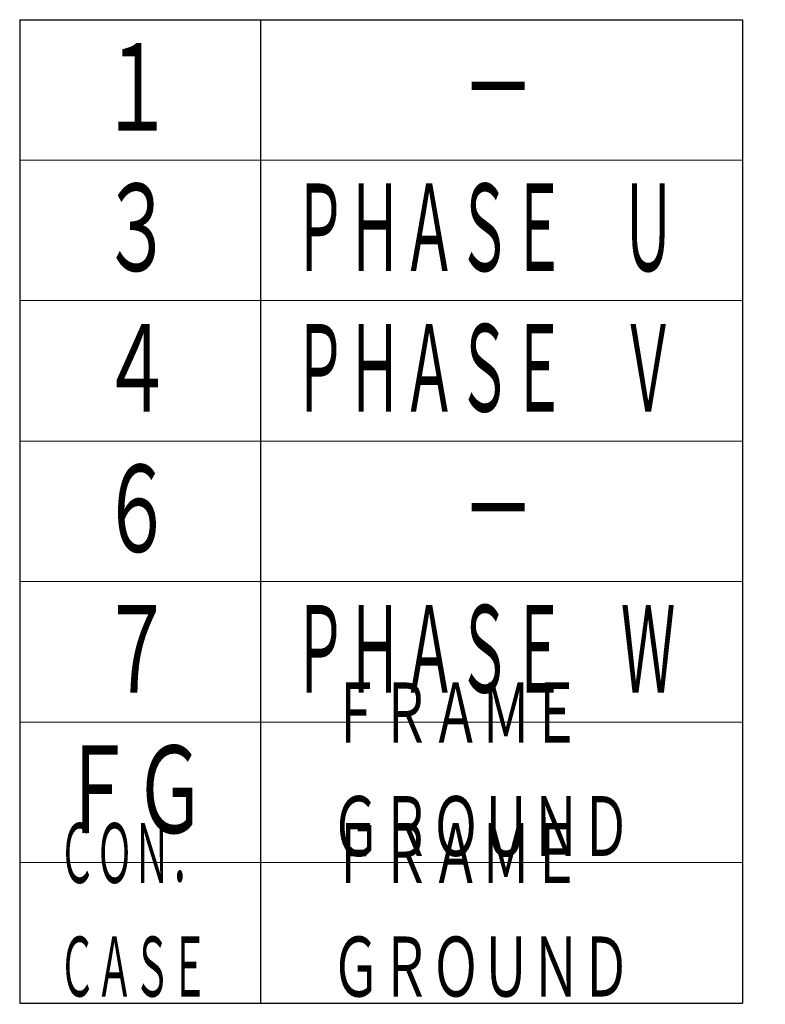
# Model space of a CAD drawing. Header units: millimetres. Extents: x 0 to 594, y 0 to 420.
# Tile 54 of 114: x 147 to 184, y 314 to 363. Entities that reach past the tile are written whole.
import ezdxf

# ---------------------------------------------------------------- set-up
doc = ezdxf.new("R2010")
doc.units = ezdxf.units.MM
doc.header["$LTSCALE"] = 0.257233
doc.layers.add('NoLayerName_001', color=7, linetype='Continuous')
doc.styles.get("Standard").update_dxf_attribs({"font": 'txt', "bigfont": 'extfont2'})

msp = doc.modelspace()

# ---------------------------------------------------------------- linework, layer by layer
at = {"layer": 'NoLayerName_001', "color": 7, "linetype": 'Continuous', "lineweight": 25}
for p, q in [((147.1095, 363.1424), (183.1095, 363.1424)), ((147.1095, 363.1424), (147.1095, 314.1424)), ((159.1095, 363.1424), (159.1095, 314.1424)), ((183.1095, 363.1424), (183.1095, 314.1424)), ((147.1095, 314.1424), (183.1095, 314.1424))]:
    msp.add_line(p, q, dxfattribs=at)
at = {"layer": 'NoLayerName_001', "color": 2, "linetype": 'Continuous', "lineweight": 13}
for p, q in [((147.1095, 356.1424), (183.1095, 356.1424)), ((147.1095, 349.1424), (183.1095, 349.1424)), ((147.1095, 342.1424), (183.1095, 342.1424)), ((147.1095, 335.1424), (183.1095, 335.1424)), ((147.1095, 328.1424), (183.1095, 328.1424)), ((147.1095, 321.1424), (183.1095, 321.1424))]:
    msp.add_line(p, q, dxfattribs=at)

# ---------------------------------------------------------------- texts
at = {"layer": 'NoLayerName_001', "color": 3, "lineweight": 13, "attachment_point": 7}
for s, insert, char_height in [('\\A1;\\W0.6667;１', (151.1295, 357.1424), 4.949795), ('\\A1;\\W0.6667;－', (169.1295, 357.1424), 4.949795), ('\\A1;\\W0.6667;３', (151.1295, 350.1424), 4.949795), ('\\A1;\\W0.5000;ＰＨＡＳＥ\u3000Ｕ', (160.7149, 350.1424), 4.949795), ('\\A1;\\W0.6667;４', (151.1295, 343.1424), 4.949795), ('\\A1;\\W0.5000;ＰＨＡＳＥ\u3000Ｖ', (160.7149, 343.1424), 4.949795), ('\\A1;\\W0.6667;６', (151.1295, 336.1424), 4.949795), ('\\A1;\\W0.6667;－', (169.1295, 336.1424), 4.949795), ('\\A1;\\W0.6667;７', (151.1295, 329.1424), 4.949795), ('\\A1;\\W0.5000;ＰＨＡＳＥ\u3000Ｗ', (160.7149, 329.1424), 4.949795), ('\\A1;\\W0.6667;ＦＲＡＭＥ\\PＧＲＯＵＮＤ', (162.614, 321.1424), 3.394145), ('\\A1;\\W0.6667;ＦＧ', (149.1496, 322.1424), 4.949795), ('\\A1;\\W0.5000;ＣＯＮ．\\PＣＡＳＥ', (149.0365, 314.1424), 3.394145), ('\\A1;\\W0.6667;ＦＲＡＭＥ\\PＧＲＯＵＮＤ', (162.614, 314.1424), 3.394145)]:
    msp.add_mtext(s, dxfattribs=dict(at, insert=insert, char_height=char_height))

doc.saveas('drawing.dxf')
